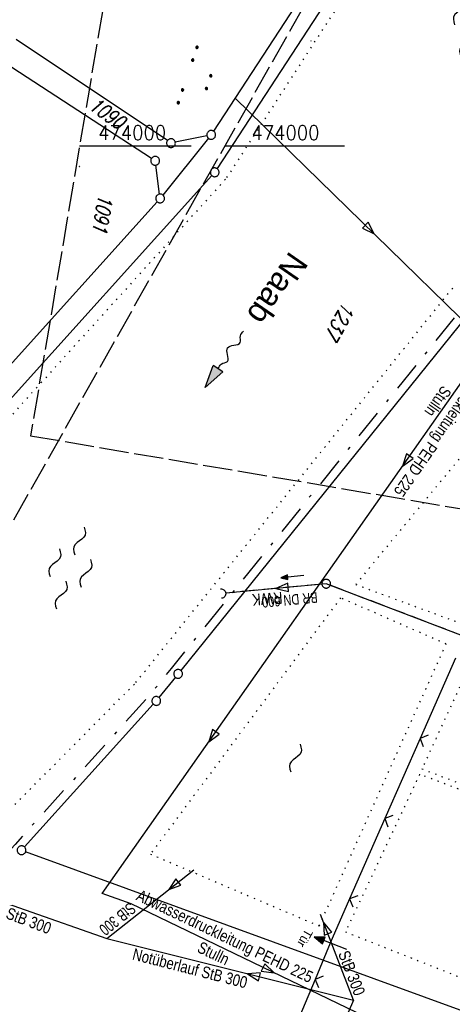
# Model space of a CAD drawing. Extents: x 510526 to 513920, y 467229 to 478797.
# Tile 250 of 256: x 511713 to 511787, y 473853 to 474022. Entities that reach past the tile are written whole.
import ezdxf
from ezdxf.enums import TextEntityAlignment as Align

# ---------------------------------------------------------------- set-up
doc = ezdxf.new("R2010")
doc.units = 0
doc.header["$LTSCALE"] = 10
doc.header["$MEASUREMENT"] = 0
for name, pattern in [('LT00', [0]), ('LT08', [0.42, 0.2, -0.1, 0.02, -0.1]), ('LT14', [0.6, 0.5, -0.1]), ('PUNKTX2_STR', [0.6, 0.1, -0.5]), ('STRICHLINIE2', [0.375, 0.25, -0.125])]:
    doc.linetypes.add(name, pattern=pattern)
doc.layers.get('0').update_dxf_attribs({"linetype": 'LT00'})
for name, color, linetype in [('--FLIEßRICHTPFEIL', 180, 'Continuous'), ('--WASSER_GRENZE', 180, 'PUNKTX2_STR'), ('--WASSER_NUTZUNG', 180, 'Continuous'), ('-Halt-Pfeil', 4, 'LT00'), ('-Haltung', 182, 'STRICHLINIE2'), ('-Haltungsbeschriftung', 182, 'LT00'), ('ABWASSERLTG', 24, 'LT00'), ('ABWASSERLTG_FLIEßPF', 26, 'Continuous'), ('ABWASSERLTG_TEXT', 26, 'Continuous'), ('DFK_FLUR_NR', 250, 'LT00'), ('DFK_GZPKT', 250, 'LT00'), ('DFK_KATASTER', 250, 'LT00'), ('DFK_NUTZUNG', 250, 'LT00'), ('DFK_TOPO-SYM', 252, 'LT00'), ('GEMEINDEGRENZE', 3, 'LT08'), ('GEWÄSSERNAME', 255, 'Continuous'), ('TOR_TEXT', 11, 'Continuous'), ('V91_RASTER', 250, 'LT00'), ('V92_KA_PRUF', 182, 'LT00'), ('V92_RASTER', 250, 'LT00'), ('V92_TOR', 10, 'LT00'), ('V92_UK_DURCH', 182, 'LT00'), ('V92_ZAUN', 40, 'LT00')]:
    doc.layers.add(name, color=color, linetype=linetype)
doc.layers.add('-BLATT_91-RAND', color=7, linetype='LT14', plot=False)
doc.layers.add('-BLATT_92-RAND', color=7, linetype='LT14', plot=False)
doc.styles.add('Beschrift', font='ARIAL.TTF')
doc.styles.add('Haltungsbeschriftung', font='ARIAL.TTF', dxfattribs={"width": 0.75})
doc.styles.get("Standard").update_dxf_attribs({"font": 'romans.shx'})
doc.styles.add('Versorgungsltg', font='ARIAL.TTF', dxfattribs={"width": 0.8, "height": 2})

# ---------------------------------------------------------------- blocks, each defined once
blk = doc.blocks.new('SYMB7301')
at = {"color": 0, "linetype": 'ByBlock'}
for p, q in [((-0.128693, 0), (0, 0.128693)), ((0, -0.128693), (-0.128693, 0)), ((0, 0.128693), (0.128693, 0)), ((0.128693, 0), (0, -0.128693)), ((0.000059, -0.009738), (0.000059, 0.009897)), ((-0.00901, -0.004339), (-0.002225, -0.009749))]:
    blk.add_line(p, q, dxfattribs=at)
for points in [[(-0.002225, 0.009749), (-0.00901, 0.004339), (-0.00901, -0.004339)], [(0.01, 0), (0.006235, 0.007818), (-0.002225, 0.009749)], [(-0.002225, -0.009749), (0.006235, -0.007818), (0.01, 0)]]:
    blk.add_lwpolyline(points, dxfattribs=at)
blk = doc.blocks.new('SYMB7010')
at = {"color": 0, "linetype": 'ByBlock'}
for points in [[(-0.031408, 0.499213), (-0.093728, 0.49134), (-0.15457, 0.475719), (-0.212975, 0.452595), (-0.268021, 0.422333), (-0.31884, 0.385411), (-0.36463, 0.342411), (-0.40467, 0.29401), (-0.438329, 0.240973), (-0.465074, 0.184136), (-0.484486, 0.124395), (-0.496256, 0.062692), (-0.5002, 0)], [(-0.5002, 0), (-0.496256, -0.062692), (-0.484486, -0.124395), (-0.465075, -0.184136), (-0.438329, -0.240973), (-0.404671, -0.29401), (-0.36463, -0.342411), (-0.31884, -0.385411), (-0.268021, -0.422333), (-0.212975, -0.452595), (-0.154571, -0.475719), (-0.093728, -0.49134), (-0.031408, -0.499213), (0.031408, -0.499213)], [(0.5002, 0), (0.496256, 0.062692), (0.484485, 0.124395), (0.465074, 0.184136), (0.438329, 0.240973), (0.40467, 0.29401), (0.36463, 0.342411), (0.31884, 0.385411), (0.268021, 0.422333), (0.212975, 0.452595), (0.15457, 0.475719), (0.093728, 0.49134), (0.031408, 0.499213), (-0.031408, 0.499213)], [(0.031408, -0.499213), (0.093728, -0.491341), (0.15457, -0.475719), (0.212975, -0.452595), (0.268021, -0.422333), (0.31884, -0.385411), (0.36463, -0.342411), (0.404671, -0.294011), (0.438329, -0.240974), (0.465075, -0.184136), (0.484486, -0.124395), (0.496256, -0.062692), (0.500201, 0)]]:
    blk.add_lwpolyline(points, dxfattribs=at)
blk = doc.blocks.new('SYMB7250')
at = {"color": 0, "linetype": 'ByBlock'}
for points in [[(-0.25, 0.28), (-0.208333, 0.308889), (-0.166667, 0.331111), (-0.125, 0.34), (-0.083333, 0.331111), (-0.041667, 0.308889), (0, 0.28)], [(0, 0.28), (0.041667, 0.251111), (0.083333, 0.228889), (0.125, 0.22), (0.166667, 0.228889), (0.208333, 0.251111), (0.25, 0.28)], [(-0.74, 0), (-0.698333, 0.028889), (-0.656667, 0.051111), (-0.615, 0.06), (-0.573333, 0.051111), (-0.531667, 0.028889), (-0.49, 0)], [(-0.49, 0), (-0.448333, -0.028889), (-0.406667, -0.051111), (-0.365, -0.06), (-0.323333, -0.051111), (-0.281667, -0.028889), (-0.24, 0)], [(0.24, 0), (0.281667, 0.028889), (0.323333, 0.051111), (0.365, 0.06), (0.406667, 0.051111), (0.448333, 0.028889), (0.49, 0)], [(0.49, 0), (0.531667, -0.028889), (0.573333, -0.051111), (0.615, -0.06), (0.656667, -0.051111), (0.698333, -0.028889), (0.74, 0)], [(-0.25, -0.28), (-0.208333, -0.251111), (-0.166667, -0.228889), (-0.125, -0.22), (-0.083333, -0.228889), (-0.041667, -0.251111), (0, -0.28)], [(0, -0.28), (0.041667, -0.308889), (0.083333, -0.331111), (0.125, -0.34), (0.166667, -0.331111), (0.208333, -0.308889), (0.25, -0.28)]]:
    blk.add_lwpolyline(points, dxfattribs=at)
blk = doc.blocks.new('FLIEßRICHTPFEIL')
at = {"layer": '--FLIEßRICHTPFEIL'}
blk.add_hatch(color=256, dxfattribs=at).paths.add_polyline_path([(-1.95, 0.4875), (-1.95, -0.4875), (0, 0)])
for p, q in [((-1.95, 0.4875), (-1.95, -0.4875)), ((-1.95, 0.4875), (0, 0)), ((0, 0), (-1.95, -0.4875))]:
    blk.add_line(p, q, dxfattribs=at)
at = {"layer": '--FLIEßRICHTPFEIL', "start_tangent": (-1, 0), "end_tangent": (-1, 0)}
blk.add_spline([(-1.95, 0), (-2.4375, 0), (-2.925, 0.325), (-3.4125, 0), (-3.9, -0.325), (-4.3875, 0), (-4.875, 0.325), (-5.3625, 0), (-5.85, 0)], degree=3, dxfattribs=at)
blk = doc.blocks.new('SYMB0070')
at = {"color": 0, "linetype": 'ByBlock'}
for p, q in [((-0.5, 0), (0.2, 0)), ((0.5, 0), (0.2, 0.1)), ((0.2, 0.1), (0.2, 0)), ((0.468, 0), (0.21, 0.086)), ((0.21, 0.086), (0.21, -0.086)), ((0.21, -0.086), (0.468, 0)), ((0.22, -0.072), (0.437, 0)), ((0.23, -0.058), (0.405, 0)), ((0.24, -0.045), (0.374, 0)), ((0.342, 0), (0.25, 0.031)), ((0.25, 0.031), (0.25, -0.031)), ((0.25, -0.031), (0.342, 0)), ((0.26, -0.017), (0.31, 0)), ((0.27, -0.003), (0.279, 0))]:
    blk.add_line(p, q, dxfattribs=at)
for points in [[(0.2, 0), (0.2, -0.1), (0.5, 0)], [(0.437, 0), (0.22, 0.072), (0.22, -0.072)], [(0.405, 0), (0.23, 0.058), (0.23, -0.058)], [(0.374, 0), (0.24, 0.045), (0.24, -0.045)], [(0.31, 0), (0.26, 0.017), (0.26, -0.017)], [(0.279, 0), (0.27, 0.003), (0.27, -0.003)]]:
    blk.add_lwpolyline(points, dxfattribs=at)
blk = doc.blocks.new('SYMB0003')
at = {"color": 0, "linetype": 'ByBlock'}
for p, q in [((-0.015712, 0), (0.010166, 0.012015)), ((0, -0.021257), (-0.015712, 0)), ((0.010166, 0.012015), (0, -0.021257))]:
    blk.add_line(p, q, dxfattribs=at)
for points in [[(-0.031395, 0.499013), (-0.093691, 0.491144), (-0.154509, 0.475528), (-0.21289, 0.452414), (-0.267913, 0.422164), (-0.318712, 0.385257), (-0.364484, 0.342274), (-0.404509, 0.293893), (-0.438154, 0.240877), (-0.464888, 0.184062), (-0.484292, 0.124345), (-0.496058, 0.062667), (-0.5, 0)], [(-0.5, 0), (-0.496058, -0.062667), (-0.484292, -0.124345), (-0.464888, -0.184062), (-0.438154, -0.240877), (-0.404509, -0.293893), (-0.364485, -0.342274), (-0.318712, -0.385257), (-0.267914, -0.422164), (-0.21289, -0.452414), (-0.154509, -0.475529), (-0.093691, -0.491144), (-0.031395, -0.499014), (0.031395, -0.499014)], [(0.5, 0), (0.496057, 0.062667), (0.484292, 0.124345), (0.464888, 0.184062), (0.438153, 0.240877), (0.404509, 0.293893), (0.364484, 0.342274), (0.318712, 0.385257), (0.267913, 0.422164), (0.21289, 0.452414), (0.154509, 0.475528), (0.093691, 0.491144), (0.031395, 0.499013), (-0.031395, 0.499013)], [(0.031395, -0.499014), (0.093691, -0.491144), (0.154509, -0.475529), (0.21289, -0.452414), (0.267914, -0.422164), (0.318712, -0.385257), (0.364485, -0.342274), (0.404509, -0.293893), (0.438154, -0.240877), (0.464889, -0.184062), (0.484292, -0.124345), (0.496058, -0.062667), (0.5, 0)]]:
    blk.add_lwpolyline(points, dxfattribs=at)
blk = doc.blocks.new('SYMB1107')
at = {"color": 0, "linetype": 'ByBlock'}
for points in [[(-0.2, 0), (-0.196157, 0.039018), (-0.184776, 0.076537), (-0.166294, 0.111114), (-0.141421, 0.141421), (-0.111114, 0.166294), (-0.076537, 0.184776), (-0.039018, 0.196157), (0, 0.2)], [(0, 0.2), (0.039018, 0.196157), (0.076537, 0.184776), (0.111114, 0.166294), (0.141421, 0.141421), (0.166294, 0.111114), (0.184776, 0.076537), (0.196157, 0.039018), (0.2, 0)]]:
    blk.add_lwpolyline(points, dxfattribs=at)
blk = doc.blocks.new('SYMB0024')
at = {"color": 0, "linetype": 'ByBlock'}
for p, q in [((-0.5, 0.5), (0, 0)), ((0, 0), (0.5, 0.5))]:
    blk.add_line(p, q, dxfattribs=at)
blk = doc.blocks.new('ABWASSER-FLIEßPF')
at = {"layer": 'ABWASSERLTG_FLIEßPF'}
for p, q in [((0, 0), (-0.211, 0.07)), ((-0.211, 0.07), (-0.211, -0.07)), ((-0.211, -0.07), (0, 0))]:
    blk.add_line(p, q, dxfattribs=at)
blk = doc.blocks.new('SYMB7111')
at = {"color": 0, "linetype": 'ByBlock'}
for p, q in [((-0.13, 0.202919), (-0.13, 0.177081)), ((-0.125, 0.172895), (-0.125, 0.207105)), ((-0.12, 0.209164), (-0.12, 0.170836)), ((-0.115, 0.170204), (-0.115, 0.209796)), ((-0.11, 0.209164), (-0.11, 0.170836)), ((-0.105, 0.172895), (-0.105, 0.207105)), ((-0.1, 0.202919), (-0.1, 0.177081)), ((-0.095, 0.189874), (-0.095, 0.190146)), ((0.1, 0.202919), (0.1, 0.177081)), ((0.105, 0.172895), (0.105, 0.207105)), ((0.11, 0.209164), (0.11, 0.170836)), ((0.115, 0.170204), (0.115, 0.209796)), ((0.12, 0.209164), (0.12, 0.170836)), ((0.125, 0.172895), (0.125, 0.207105)), ((0.13, 0.202919), (0.13, 0.177081)), ((0.135, 0.189874), (0.135, 0.190146)), ((-0.515, -0.177081), (-0.515, -0.202919)), ((-0.51, -0.207105), (-0.51, -0.172895)), ((-0.505, -0.170836), (-0.505, -0.209164)), ((-0.5, -0.209796), (-0.5, -0.170204)), ((-0.495, -0.170836), (-0.495, -0.209164)), ((-0.49, -0.207105), (-0.49, -0.172895)), ((-0.485, -0.177081), (-0.485, -0.202919)), ((-0.48, -0.190126), (-0.48, -0.189854)), ((-0.285, -0.177081), (-0.285, -0.202919)), ((-0.28, -0.207105), (-0.28, -0.172895)), ((-0.275, -0.170836), (-0.275, -0.209164)), ((-0.27, -0.209796), (-0.27, -0.170204)), ((-0.265, -0.170836), (-0.265, -0.209164)), ((-0.26, -0.207105), (-0.26, -0.172895)), ((-0.255, -0.177081), (-0.255, -0.202919)), ((-0.25, -0.190126), (-0.25, -0.189854)), ((0.255, -0.177081), (0.255, -0.202919)), ((0.26, -0.207105), (0.26, -0.172895)), ((0.265, -0.170836), (0.265, -0.209164)), ((0.27, -0.209796), (0.27, -0.170204)), ((0.275, -0.170836), (0.275, -0.209164)), ((0.28, -0.207105), (0.28, -0.172895)), ((0.285, -0.177081), (0.285, -0.202919)), ((0.29, -0.190126), (0.29, -0.189854)), ((0.485, -0.177081), (0.485, -0.202919)), ((0.49, -0.207105), (0.49, -0.172895)), ((0.495, -0.170836), (0.495, -0.209164)), ((0.5, -0.209796), (0.5, -0.170204)), ((0.505, -0.170836), (0.505, -0.209164)), ((0.51, -0.207105), (0.51, -0.172895)), ((0.515, -0.177081), (0.515, -0.202919)), ((0.52, -0.190126), (0.52, -0.189854))]:
    blk.add_line(p, q, dxfattribs=at)
for points in [[(-0.095, 0.19), (-0.096981, 0.198678), (-0.10253, 0.205637), (-0.11055, 0.209499), (-0.11945, 0.209499), (-0.12747, 0.205637), (-0.133019, 0.198678), (-0.135, 0.19), (-0.133019, 0.181322), (-0.12747, 0.174363), (-0.11945, 0.170501), (-0.11055, 0.170501), (-0.10253, 0.174363), (-0.096981, 0.181322), (-0.095, 0.19)], [(0.135, 0.19), (0.133019, 0.198678), (0.12747, 0.205637), (0.11945, 0.209499), (0.11055, 0.209499), (0.10253, 0.205637), (0.096981, 0.198678), (0.095, 0.19), (0.096981, 0.181322), (0.10253, 0.174363), (0.11055, 0.170501), (0.11945, 0.170501), (0.12747, 0.174363), (0.133019, 0.181322), (0.135, 0.19)], [(-0.48, -0.19), (-0.481981, -0.181322), (-0.48753, -0.174363), (-0.49555, -0.170501), (-0.50445, -0.170501), (-0.51247, -0.174363), (-0.518019, -0.181322), (-0.52, -0.19), (-0.518019, -0.198678), (-0.51247, -0.205637), (-0.50445, -0.209499), (-0.49555, -0.209499), (-0.48753, -0.205637), (-0.481981, -0.198678), (-0.48, -0.19)], [(-0.25, -0.19), (-0.251981, -0.181322), (-0.25753, -0.174363), (-0.26555, -0.170501), (-0.27445, -0.170501), (-0.28247, -0.174363), (-0.288019, -0.181322), (-0.29, -0.19), (-0.288019, -0.198678), (-0.28247, -0.205637), (-0.27445, -0.209499), (-0.26555, -0.209499), (-0.25753, -0.205637), (-0.251981, -0.198678), (-0.25, -0.19)], [(0.29, -0.19), (0.288019, -0.181322), (0.28247, -0.174363), (0.27445, -0.170501), (0.26555, -0.170501), (0.25753, -0.174363), (0.251981, -0.181322), (0.25, -0.19), (0.251981, -0.198678), (0.25753, -0.205637), (0.26555, -0.209499), (0.27445, -0.209499), (0.28247, -0.205637), (0.288019, -0.198678), (0.29, -0.19)], [(0.52, -0.19), (0.518019, -0.181322), (0.51247, -0.174363), (0.50445, -0.170501), (0.49555, -0.170501), (0.48753, -0.174363), (0.481981, -0.181322), (0.48, -0.19), (0.481981, -0.198678), (0.48753, -0.205637), (0.49555, -0.209499), (0.50445, -0.209499), (0.51247, -0.205637), (0.518019, -0.198678), (0.52, -0.19)]]:
    blk.add_lwpolyline(points, dxfattribs=at)
blk = doc.blocks.new('SYMB7251')
at = {"color": 0, "linetype": 'ByBlock'}
for points in [[(-0.25, 0), (-0.208333, 0.028889), (-0.166667, 0.051111), (-0.125, 0.06), (-0.083333, 0.051111), (-0.041667, 0.028889), (0, 0)], [(0, 0), (0.041667, -0.028889), (0.083333, -0.051111), (0.125, -0.06), (0.166667, -0.051111), (0.208333, -0.028889), (0.25, 0)]]:
    blk.add_lwpolyline(points, dxfattribs=at)

msp = doc.modelspace()

# ---------------------------------------------------------------- linework, layer by layer
at = {"layer": '--WASSER_GRENZE', "ltscale": 0.2}
for p, q in [((511777.6, 474040.04), (511747.91, 473994.25)), ((511747.91, 473994.25), (511708.52, 473950.82)), ((511732.58, 473908.15), (511787.12, 473976.05)), ((511671.34, 473846.41), (511732.58, 473908.15))]:
    msp.add_line(p, q, dxfattribs=at)
for points in [[(511817.89, 473907.34), (511837.97, 473954.71), (511804.68, 473966.72), (511770.21, 473924.94), (511817.89, 473907.34)], [(511781.55, 473893.37), (511811.7, 473881.88), (511818.21, 473898.49), (511789.01, 473909.56), (511781.55, 473893.37)], [(511811.34, 473880.95), (511781.16, 473892.45), (511768.46, 473865.49), (511799.33, 473853.26), (511801.24, 473853.96), (511811.33, 473880.93)]]:
    msp.add_lwpolyline(points, dxfattribs=at)
msp.add_lwpolyline([(511767.62, 473922.64), (511735.09, 473878.8), (511763.97, 473866.49), (511785.69, 473914.75)], close=True, dxfattribs=at)
at = {"layer": '-BLATT_91-RAND'}
msp.add_lwpolyline([(511838.11, 474679.99), (511714.55, 473950.38), (511997.52, 473902.46), (512121.08, 474632.07), (511838.11, 474679.99)], dxfattribs=at)
at = {"layer": '-BLATT_92-RAND'}
msp.add_lwpolyline([(511779.03, 474055.25), (511324.06, 473249.87), (511573.95, 473108.71), (512028.91, 473914.09), (511779.03, 474055.25)], dxfattribs=at)
at = {"layer": '-Haltung'}
for p, q in [((511764.42, 473924.99), (511747.92, 473923.44)), ((511817.12, 473905.24), (511765.87, 473924.79))]:
    msp.add_line(p, q, dxfattribs=at)
at = {"layer": 'ABWASSERLTG'}
msp.add_line((511769.82, 473853.77), (511764.2, 473868.48), dxfattribs=at)
at = {"layer": 'ABWASSERLTG', "flags": 128}
for points in [[(511782.65, 473843.82), (511783.26, 473845.45), (511731.76, 473870.26), (511726.81, 473872.04), (511792.83, 473965.93), (511749.56, 474008.15)], [(511855.45, 473954.74), (511838.92, 473959.96), (511826.27, 473918.04), (511817.82, 473904.97), (511765.17, 473925.06), (511747.96, 473923.45)], [(511727.61, 473864.34), (511742.49, 473876.1)], [(511699.61, 473874.14), (511727.61, 473864.34), (511769.82, 473853.77), (511767.84, 473849.2)]]:
    msp.add_lwpolyline(points, dxfattribs=at)
at = {"layer": 'DFK_KATASTER'}
for p, q in [((511735.26, 473997.85), (511624.41, 474069.83)), ((511772.17, 474042.9), (511745.89, 474002.51)), ((511775.48, 474040.6), (511746.49, 473996.1)), ((511737.97, 474000.89), (511712.1, 474018.19)), ((511745.01, 474001.3), (511737.2, 473991.58)), ((511744.75, 474001.73), (511739.32, 474000.62)), ((511736.63, 473991.74), (511735.99, 473996.7)), ((511707.72, 473952.95), (511745.58, 473994.91)), ((511736.23, 473990.44), (511705.21, 473955.98)), ((511790.57, 473972.52), (511740.28, 473910.21)), ((511739.34, 473909.05), (511736.54, 473905.58)), ((511735.57, 473904.44), (511713.51, 473880.01)), ((511798.92, 473848.15), (511713.71, 473879.19))]:
    msp.add_line(p, q, dxfattribs=at)
at = {"layer": 'GEMEINDEGRENZE', "ltscale": 2.5, "flags": 128}
msp.add_lwpolyline([(512449.04, 475402.04), (512420.18, 475407.56), (512394.81, 475414.05), (512349.27, 475430.89), (512332.55, 475438.84), (512267.81, 475490.73), (512251.31, 475522.19), (512242.37, 475555.3), (512229.97, 475584.98), (512227.01, 475610.4), (512238.86, 475661.14), (512275.55, 475791.69), (512297.96, 475860.4), (512299.32, 475864.34), (512322.1, 475898.59), (512340.39, 475931.96), (512366.59, 476019.31), (512318.09, 476028.59), (512312.28, 476031.12), (512305.69, 476033.81), (512287.82, 475996.96), (512243.16, 475928.69), (512232.75, 475919.29), (512200.58, 475820.9), (512193.73, 475799.02), (512174.8, 475704.06), (512153.08, 475591.51), (512137.53, 475520.72), (512131.52, 475505.41), (512079.51, 475365.74), (512045.16, 475285.06), (511996.85, 475193.51), (511968.58, 475139.95), (511923.93, 475031.14), (511909.15, 474966.23), (511901.23, 474898.74), (511940.21, 474729.59), (511948.11, 474671.17), (511959.93, 474649.28), (511949.37, 474579.35), (511923.59, 474424.01), (511922.29, 474397.28), (511902.07, 474265.53), (511883.42, 474171.19), (511840.83, 474046.67), (511811.06, 474002.19), (511789.86, 473974.02), (511738.64, 473910.57), (511734.93, 473905.97), (511711.9, 473880.46), (511676.78, 473841.54), (511661.06, 473825.37), (511656.15, 473820.18), (511647.79, 473811.31), (511604.86, 473771.83), (511589.09, 473758.2), (511554.15, 473690.45), (511530.62, 473670.04), (511510.61, 473640.16), (511417.15, 473647.45), (511399.93, 473617.63), (511399.3, 473598.99), (511391.57, 473572.16), (511385.53, 473532.59), (511382.42, 473506.57), (511379.56, 473490.69), (511376.76, 473467.53), (511377.2, 473446.76), (511375.16, 473429.8), (511374.8, 473404.87), (511375.41, 473387.27), (511377.46, 473378.27), (511379.75, 473364.15), (511381.83, 473342.87), (511384.51, 473307.86), (511383.01, 473292.21), (511378.94, 473272.5), (511363.92, 473241.63), (511343.54, 473221.82), (511333.86, 473218.85), (511320.58, 473208.55), (511312.84, 473198.8), (511304.61, 473186.13), (511295.34, 473174.25), (511276.67, 473143.26), (511247.06, 473107.83), (511220.15, 473075.52), (511209.96, 473060.18), (511192.69, 473040.29), (511159.71, 473009.47), (511137.79, 472985.62), (511138.23, 472997.66), (511133.95, 473001.3), (511127.75, 472996.4), (511117.54, 472978.81), (511095.45, 472960.68), (511068.72, 472945.37), (511062.62, 472935.67), (511054.27, 472932.27), (511004.99, 472918.68), (510993.39, 472905.55), (510985.6, 472889.86), (510969.16, 472866.89), (510956.82, 472847.22), (510952.63, 472840.3), (510942.14, 472834.76), (510925.19, 472825.03), (510922.97, 472827.25), (510875.46, 472874.79), (510825.13, 472925.2), (510821.3, 472929.06), (510869.78, 472985.54), (510927.92, 473053.12), (510935.97, 473062.47), (510982.9, 473117.01), (510983.35, 473117.61), (510990.27, 473126.7), (510995.26, 473137.2), (510997.98, 473148.98), (510999.63, 473159.45), (511014.29, 473252.43)], dxfattribs=at)
at = {"layer": 'V91_RASTER'}
msp.add_line((511722.95, 474000), (511742.04, 474000), dxfattribs=at)
at = {"layer": 'V92_RASTER'}
msp.add_line((511747.81, 474000), (511768.29, 474000), dxfattribs=at)
at = {"layer": 'V92_ZAUN'}
for p, q in [((511787.27, 473912.33), (511781.24, 473898.6)), ((511781.24, 473898.6), (511775.2, 473884.86)), ((511775.2, 473884.86), (511769.17, 473871.13)), ((511763.26, 473857.35), (511757.47, 473843.51))]:
    msp.add_line(p, q, dxfattribs=at)
msp.add_lwpolyline([(511769.17, 473871.13), (511766.19, 473864.32), (511765.56, 473862.85), (511763.26, 473857.35)], dxfattribs=at)

# ---------------------------------------------------------------- block references
at = {"layer": '--FLIEßRICHTPFEIL', "xscale": 2.000000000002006, "yscale": 2.000000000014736, "zscale": 2, "rotation": 235.8714644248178}
msp.add_blockref('FLIEßRICHTPFEIL', (511744.45, 473958.62), dxfattribs=at)
at = {"layer": '--WASSER_NUTZUNG', "zscale": 10}
for name, p, xscale, yscale, rotation in [('SYMB7250', (511790.6, 474022.19), 9.999999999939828, 10.00000000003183, 251.2882999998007), ('SYMB7250', (511721.35, 473927.75), 9.999999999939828, 10.00000000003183, 251.2882999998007), ('SYMB7251', (511759.89, 473895.23), 10.00000000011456, 9.999999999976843, 251.2882999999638)]:
    msp.add_blockref(name, p, dxfattribs=dict(at, xscale=xscale, yscale=yscale, rotation=rotation))
at = {"layer": '-Halt-Pfeil', "xscale": 4.000000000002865, "yscale": 4, "zscale": 4, "rotation": 185.360592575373}
msp.add_blockref('SYMB0070', (511759.37, 473926.26), dxfattribs=at)
at = {"layer": 'ABWASSERLTG_FLIEßPF', "zscale": 10}
for p, xscale, yscale, rotation in [((511773.35, 473984.94), 10, 10, 315.7017056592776), ((511778.24, 473945.18), 10, 10, 234.8862552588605), ((511756.56, 473924.25), 10, 10, 185.359965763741), ((511745.06, 473897.99), 10, 10, 234.8862552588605), ((511738.2, 473872.71), 10.00000000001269, 10.0000000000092, 218.33308856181), ((511764.71, 473867.14), 10, 10, 110.9189662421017), ((511756.26, 473858.46), 10, 10, 334.2750164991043), ((511751.71, 473858.3), 10, 10, 165.9462887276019)]:
    msp.add_blockref('ABWASSER-FLIEßPF', p, dxfattribs=dict(at, xscale=xscale, yscale=yscale, rotation=rotation))
at = {"layer": 'DFK_GZPKT', "xscale": 1.499999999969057, "yscale": 1.5, "zscale": 1.5, "rotation": 251.2881100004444}
for p in [(511745.48, 474001.88), (511738.59, 474000.47), (511735.89, 473997.44), (511746.08, 473995.47), (511736.73, 473991), (511739.81, 473909.63), (511736.07, 473905), (511713.01, 473879.45)]:
    msp.add_blockref('SYMB7010', p, dxfattribs=at)
at = {"layer": 'DFK_NUTZUNG', "xscale": 10, "yscale": 10, "zscale": 10, "rotation": 251.28826}
msp.add_blockref('SYMB7111', (511743.24, 474011.51), dxfattribs=at)
at = {"layer": 'DFK_TOPO-SYM', "xscale": 0.1, "yscale": 0.1, "zscale": 0.1, "rotation": 359.99968}
for p in [(511762.56, 474017.98), (511722.96, 473996.49)]:
    msp.add_blockref('SYMB7301', p, dxfattribs=at)
at = {"layer": 'V92_KA_PRUF', "xscale": 1.500000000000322, "yscale": 1.500000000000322, "zscale": 1.5, "rotation": 240.5376025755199}
msp.add_blockref('SYMB0003', (511765.17, 473925.06), dxfattribs=at)
at = {"layer": 'V92_TOR', "xscale": 5.999999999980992, "yscale": 5.999999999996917, "zscale": 6, "rotation": 159.1079559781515}
msp.add_blockref('SYMB0070', (511765.88, 473863.56), dxfattribs=at)
at = {"layer": 'V92_UK_DURCH', "xscale": 4.000000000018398, "yscale": 4.000000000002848, "zscale": 4, "rotation": 276.7454430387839}
msp.add_blockref('SYMB1107', (511747.17, 473923.37), dxfattribs=at)
at = {"layer": 'V92_ZAUN', "yscale": 2.100000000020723, "zscale": 2.1}
for p, xscale, rotation in [((511781.24, 473898.6), 2.100000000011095, 246.2930825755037), ((511775.2, 473884.86), 2.100000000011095, 246.2930825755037), ((511769.17, 473871.13), 2.100000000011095, 246.2930825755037), ((511763.26, 473857.35), 2.099999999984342, 247.3095425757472)]:
    msp.add_blockref('SYMB0024', p, dxfattribs=dict(at, xscale=xscale, rotation=rotation))

# ---------------------------------------------------------------- texts
at = {"layer": '-Haltungsbeschriftung', "style": 'Haltungsbeschriftung', "width": 0.75}
msp.add_text('BR DN 600', height=1.8, rotation=185.3606, dxfattribs=at).set_placement((511763.6, 473923.63))
at = {"layer": 'ABWASSERLTG_TEXT', "style": 'Versorgungsltg'}
for s, rotation, width, p in [('Abwasserdruckleitung PEHD 225', 235.0686, 0.8, (511786.08, 473954.43)), ('Stulln', 235.1803, 0.8, (511783.49, 473956.81)), ('RWK', 183.8075, 0.8, (511755.01, 473923.47)), ('Abwasserdruckleitung PEHD 225', 334.3416, 0.8, (511747.37, 473863.85)), ('StB 300', 339.3354, 0.8, (511713.89, 473866.45)), ('StB 300', 218.7251, 0.7, (511728.82, 473868.46)), ('Stulln', 334.4533, 0.8, (511745.44, 473860.91)), ('Notüberlauf StB 300', 345.6692, 0.8, (511741.6, 473858.28)), ('StB 300', 291.2095, 0.8, (511768.6, 473858.07))]:
    msp.add_text(s, height=2, rotation=rotation, dxfattribs=dict(at, width=width)).set_placement(p, align=Align.CENTER)
at = {"layer": 'DFK_FLUR_NR', "oblique": 13.754, "width": 0.75}
for s, rotation, p in [('1090', -35.3128, (511724.32, 474006.42)), ('1091', 260.388, (511726.21, 473991.83)), ('1237', 240.5376, (511768.1, 473973.44))]:
    msp.add_text(s, height=2.5, rotation=rotation, dxfattribs=at).set_placement(p)
at = {"layer": 'GEWÄSSERNAME', "style": 'Beschrift'}
msp.add_text('Naab', height=4, rotation=235.3587, dxfattribs=at).set_placement((511758.97, 473982.15))
at = {"layer": 'TOR_TEXT', "style": 'Beschrift'}
msp.add_text('Tür', height=1.5, rotation=240.5376, dxfattribs=at).set_placement((511761.64, 473866.13))
at = {"layer": 'V91_RASTER', "width": 0.908}
msp.add_text(' 474000', height=2.5, rotation=0.001, dxfattribs=at).set_placement((511724.54, 474001))
at = {"layer": 'V92_RASTER', "width": 0.908}
msp.add_text(' 474000', height=2.5, rotation=0.0018, dxfattribs=at).set_placement((511750.79, 474001))

doc.saveas('drawing.dxf')
